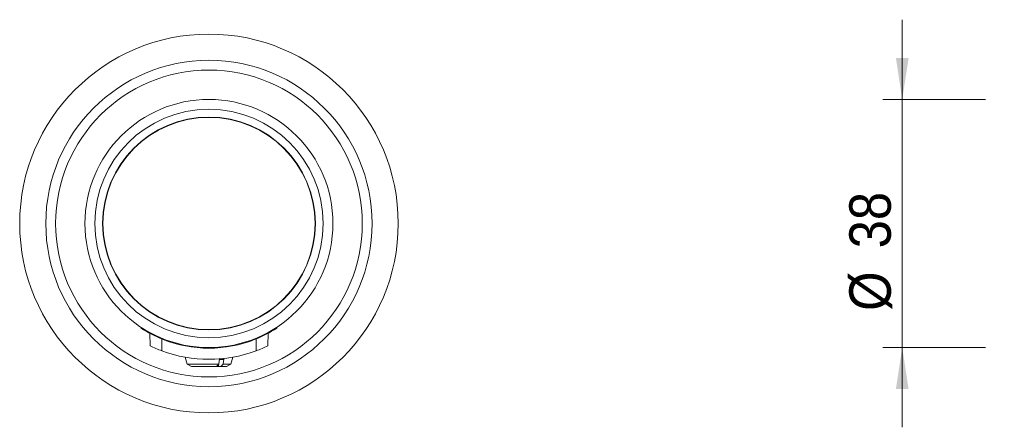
# Model space of a CAD drawing. Header units: millimetres. Extents: x 41 to 196, y 14 to 277.
# Tile 3 of 9: x 41 to 92, y 139 to 160. Entities that reach past the tile are written whole.
import ezdxf

# ---------------------------------------------------------------- set-up
doc = ezdxf.new("R2010")
doc.units = ezdxf.units.MM
doc.styles.add('SLDTEXTSTYLE0', font='GOTHIC.TTF', dxfattribs={"width": 0.913})
doc.dimstyles.new('SLDDIMSTYLE0', dxfattribs={"dimtxt": 2.116667, "dimasz": 2.116667, "dimexe": 0, "dimexo": 0.0625, "dimgap": 0.529167, "dimtad": 1, "dimlfac": 3, "dimrnd": 1e-09, "dimzin": 12, "dimdsep": 46, "dimtxsty": 'SLDTEXTSTYLE0', "dimsah": 1, "dimcen": 0.09, "dimadec": 0, "dimazin": 3, "dimtfac": 1, "dimtmove": 0, "dimatfit": 0, "dimfxl": 0, "dimfrac": 2, "dimtolj": 1, "dimtzin": 12, "dimarcsym": 0})

# ---------------------------------------------------------------- blocks, each defined once
blk = doc.blocks.new('*D3')
at = {"color": 7, "linetype": 'Continuous', "lineweight": 0}
for p, q in [((86.553, 155.933), (86.553, 160.003)), ((90.81, 155.933), (85.553, 155.933)), ((86.553, 155.933), (86.553, 143.266)), ((90.81, 143.266), (85.553, 143.266)), ((86.553, 143.266), (86.553, 139.195))]:
    blk.add_line(p, q, dxfattribs=at)
for points in [[(86.553, 155.933), (86.879, 158.049), (86.228, 158.049)], [(86.553, 143.266), (86.228, 141.149), (86.879, 141.149)]]:
    blk.add_solid(points, dxfattribs=at)
at = {"color": 7, "linetype": 'Continuous', "lineweight": 0, "char_height": 2.1167, "attachment_point": 1, "rotation": 90, "style": 'SLDTEXTSTYLE0'}
for s, insert in [('38', (83.85, 148.335, 0.033)), ('%%c', (83.85, 145.14, 0.033))]:
    blk.add_mtext(s, dxfattribs=dict(at, insert=insert))

msp = doc.modelspace()

# ---------------------------------------------------------------- linework, layer by layer
at = {"color": 7, "linetype": 'Continuous', "lineweight": 15}
for p, q in [((47.676, 144.2592), (47.676, 144.299)), ((48.134, 143.3528), (48.1228, 143.9968)), ((54.1626, 143.9957), (54.1513, 143.3528)), ((54.6093, 144.2592), (54.6093, 144.299)), ((49.9323, 142.7724), (50.0261, 142.4224)), ((50.0261, 142.4224), (50.2492, 142.2936)), ((50.0261, 142.4224), (51.6451, 142.4224)), ((51.6451, 142.4224), (51.5209, 142.2936)), ((51.6322, 142.2936), (51.6322, 142.4091)), ((51.7433, 142.2936), (51.8675, 142.4224)), ((51.8675, 142.4224), (52.2618, 142.4224)), ((52.0387, 142.2936), (52.2618, 142.4224)), ((52.2618, 142.4224), (52.3557, 142.7729)), ((51.5209, 142.2936), (50.2492, 142.2936)), ((51.5209, 142.2936), (51.6322, 142.2936)), ((51.6322, 142.2936), (51.7433, 142.2936)), ((52.0387, 142.2936), (51.7433, 142.2936))]:
    msp.add_line(p, q, dxfattribs=at)
at = {"color": 8, "linetype": 'Continuous', "lineweight": 15}
for p, q in [((48.7277, 143.7101), (48.7384, 143.0962)), ((48.776, 143.6889), (48.776, 143.7248)), ((53.5093, 143.6889), (53.5093, 143.7248)), ((53.5469, 143.0962), (53.5577, 143.71)), ((51.9029, 142.6603), (51.6805, 142.6603))]:
    msp.add_line(p, q, dxfattribs=at)
at = {"color": 7, "linetype": 'Continuous', "lineweight": 15, "flags": 128}
for points in [[(51.6805, 142.6603), (51.6672, 142.5711), (51.6451, 142.4224)], [(51.6805, 142.6603), (51.6945, 142.7061), (51.7045, 142.7211)], [(51.8675, 142.4224), (51.8896, 142.5711), (51.9029, 142.6603)], [(51.8969, 142.7304), (51.9044, 142.696), (51.9029, 142.6603)]]:
    msp.add_lwpolyline(points, dxfattribs=at)
at = {"color": 7, "linetype": 'Continuous', "lineweight": 15}
for radius in [9.6667, 8.3333, 7.8333, 6.3333, 5.8333, 5.4333, 5.4258, 5.4167]:
    msp.add_circle((51.1427, 149.5993), radius, dxfattribs=at)
for centre, radius, start, end in [((51.1426, 149.5991), 6.3664, 237.00911, 248.17802), ((51.1427, 149.5993), 6.3667, 291.82219, 302.99067), ((51.1422, 149.5981), 6.9321, 244.2815, 249.71056), ((51.1427, 149.5993), 6.3667, 248.17779, 291.82221), ((51.1428, 149.5989), 6.9329, 290.28977, 295.71816), ((51.1427, 149.5993), 6.9333, 249.71006, 290.28994)]:
    msp.add_arc(centre, radius, start, end, dxfattribs=at)

# ---------------------------------------------------------------- dimensions: what is measured, and where the dimension line sits
at = {"color": 7, "linetype": 'Continuous', "lineweight": 0}
dim = msp.add_linear_dim(base=(86.5533, 143.266), p1=(91.8105, 155.9326), p2=(91.8105, 143.266), angle=90, text='%%c<>', dimstyle='SLDDIMSTYLE0', dxfattribs=at)
dim.commit()
dim.dimension.update_dxf_attribs({"geometry": '*D3', "text_midpoint": (86.5533, 149.1595), "dimtype": 160})

doc.saveas('drawing.dxf')
